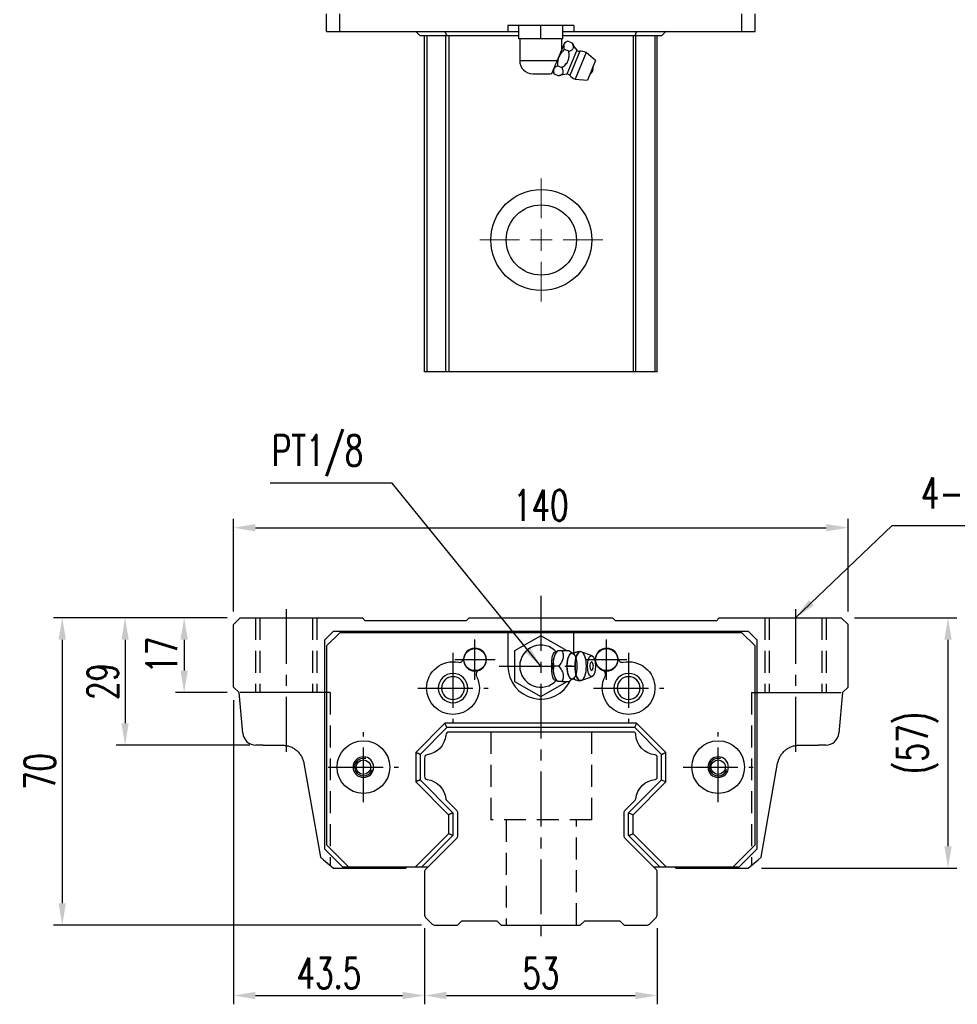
# Model space of a CAD drawing. Header units: millimetres. Extents: x 30 to 571, y 174 to 626.
# Tile 1 of 3: x 30 to 244, y 184 to 408. Entities that reach past the tile are written whole.
import ezdxf

# ---------------------------------------------------------------- set-up
doc = ezdxf.new("R2010")
doc.units = ezdxf.units.MM
doc.header["$LTSCALE"] = 10
doc.linetypes.add('CENTER', pattern=[2, 1.25, -0.25, 0.25, -0.25])
doc.linetypes.add('DASHED', pattern=[0.75, 0.5, -0.25])
for name, color, linetype in [('2', 7, 'Continuous'), ('4', 7, 'Continuous'), ('CL', 1, 'CENTER'), ('DIM', 4, 'Continuous'), ('HID', 2, 'DASHED'), ('OUT', 3, 'Continuous')]:
    doc.layers.add(name, color=color, linetype=linetype)
doc.styles.add('DIM-7', font='SIMPLEX.shx', dxfattribs={"width": 0.7, "bigfont": 'chineset.shx'})
doc.dimstyles.new('CNS', dxfattribs={"dimtxt": 3.5, "dimasz": 2.5, "dimexe": 1, "dimexo": 1.5, "dimgap": 0.09, "dimtad": 0, "dimdsep": 46, "dimtxsty": 'DIM-7', "dimcen": 0.09, "dimclrd": 1, "dimclre": 1, "dimclrt": 4, "dimadec": 0, "dimazin": 0, "dimtfac": 1, "dimtix": 1, "dimtmove": 2, "dimatfit": 3, "dimfxl": 1, "dimtvp": 0.971429, "dimtolj": 1, "dimarcsym": 0})

# ---------------------------------------------------------------- blocks, each defined once
blk = doc.blocks.new('*D82')
at = {"layer": 'DEFPOINTS', "color": 0}
for p in [(219.18, 292.17), (79.18, 270.09), (219.18, 270.09)]:
    blk.add_point(p, dxfattribs=at)
at = {"layer": 'DIM', "color": 7, "lineweight": -2}
for p, q in [((79.18, 273.09), (79.18, 294.17)), ((219.18, 273.09), (219.18, 294.17)), ((84.18, 292.17), (214.18, 292.17))]:
    blk.add_line(p, q, dxfattribs=at)
at = {"layer": 'DIM', "color": 7}
for points in [[(84.18, 293.01), (84.18, 291.34), (79.18, 292.17)], [(214.18, 293.01), (214.18, 291.34), (219.18, 292.17)]]:
    blk.add_solid(points, dxfattribs=at)
at = {"layer": 'DIM', "color": 7, "insert": (149.18, 297.27), "char_height": 7, "attachment_point": 5, "style": 'DIM-7'}
blk.add_mtext('\\A1;140', dxfattribs=at)
blk = doc.blocks.new('*D84')
at = {"layer": 'DEFPOINTS', "color": 0}
for p in [(217.63, 271.64), (196.42, 214.64), (241.92, 214.64)]:
    blk.add_point(p, dxfattribs=at)
at = {"layer": 'DIM', "color": 7, "lineweight": -2}
for p, q in [((220.63, 271.64), (243.92, 271.64)), ((241.92, 266.64), (241.92, 219.64)), ((199.42, 214.64), (243.92, 214.64))]:
    blk.add_line(p, q, dxfattribs=at)
at = {"layer": 'DIM', "color": 7}
for points in [[(241.09, 266.64), (242.76, 266.64), (241.92, 271.64)], [(241.09, 219.64), (242.76, 219.64), (241.92, 214.64)]]:
    blk.add_solid(points, dxfattribs=at)
at = {"layer": 'DIM', "color": 7, "insert": (234.99, 243.14), "char_height": 7, "attachment_point": 5, "rotation": 90, "style": 'DIM-7'}
blk.add_mtext('\\A1;(57)', dxfattribs=at)
blk = doc.blocks.new('*D85')
at = {"layer": 'DEFPOINTS', "color": 0}
for p in [(122.68, 203.95), (175.68, 203.95), (175.68, 185.63)]:
    blk.add_point(p, dxfattribs=at)
at = {"layer": 'DIM', "color": 7, "lineweight": -2}
for p, q in [((122.68, 200.95), (122.68, 183.63)), ((175.68, 200.95), (175.68, 183.63)), ((127.68, 185.63), (170.68, 185.63))]:
    blk.add_line(p, q, dxfattribs=at)
at = {"layer": 'DIM', "color": 7}
for points in [[(127.68, 186.46), (127.68, 184.79), (122.68, 185.63)], [(170.68, 186.46), (170.68, 184.79), (175.68, 185.63)]]:
    blk.add_solid(points, dxfattribs=at)
at = {"layer": 'DIM', "color": 7, "insert": (149.18, 190.73), "char_height": 7, "attachment_point": 5, "style": 'DIM-7'}
blk.add_mtext('\\A1;53', dxfattribs=at)
blk = doc.blocks.new('*D86')
at = {"layer": 'DEFPOINTS', "color": 0}
for p in [(79.18, 255.86), (122.68, 203.95), (122.68, 185.63)]:
    blk.add_point(p, dxfattribs=at)
at = {"layer": 'DIM', "color": 7, "lineweight": -2}
for p, q in [((79.18, 252.86), (79.18, 183.63)), ((122.68, 200.95), (122.68, 183.63)), ((84.18, 185.63), (117.68, 185.63))]:
    blk.add_line(p, q, dxfattribs=at)
at = {"layer": 'DIM', "color": 7}
for points in [[(84.18, 186.46), (84.18, 184.79), (79.18, 185.63)], [(117.68, 186.46), (117.68, 184.79), (122.68, 185.63)]]:
    blk.add_solid(points, dxfattribs=at)
at = {"layer": 'DIM', "color": 7, "insert": (100.93, 190.73), "char_height": 7, "attachment_point": 5, "style": 'DIM-7'}
blk.add_mtext('\\A1;43.5', dxfattribs=at)
blk = doc.blocks.new('*D87')
at = {"layer": 'DEFPOINTS', "color": 0}
for p in [(80.73, 271.64), (67.94, 254.64), (80.73, 254.64)]:
    blk.add_point(p, dxfattribs=at)
at = {"layer": 'DIM', "color": 7, "lineweight": -2}
for p, q in [((77.73, 271.64), (65.94, 271.64)), ((67.94, 266.64), (67.94, 259.64)), ((77.73, 254.64), (65.94, 254.64))]:
    blk.add_line(p, q, dxfattribs=at)
at = {"layer": 'DIM', "color": 7}
for points in [[(67.11, 266.64), (68.78, 266.64), (67.94, 271.64)], [(67.11, 259.64), (68.78, 259.64), (67.94, 254.64)]]:
    blk.add_solid(points, dxfattribs=at)
at = {"layer": 'DIM', "color": 7, "insert": (62.84, 263.14), "char_height": 7, "attachment_point": 5, "rotation": 90, "style": 'DIM-7'}
blk.add_mtext('\\A1;17', dxfattribs=at)
blk = doc.blocks.new('*D88')
at = {"layer": 'DEFPOINTS', "color": 0}
for p in [(80.73, 271.64), (54.49, 242.64), (85.91, 242.64)]:
    blk.add_point(p, dxfattribs=at)
at = {"layer": 'DIM', "color": 7, "lineweight": -2}
for p, q in [((77.73, 271.64), (52.49, 271.64)), ((54.49, 266.64), (54.49, 247.64)), ((82.91, 242.64), (52.49, 242.64))]:
    blk.add_line(p, q, dxfattribs=at)
at = {"layer": 'DIM', "color": 7}
for points in [[(53.66, 266.64), (55.32, 266.64), (54.49, 271.64)], [(53.66, 247.64), (55.32, 247.64), (54.49, 242.64)]]:
    blk.add_solid(points, dxfattribs=at)
at = {"layer": 'DIM', "color": 7, "insert": (49.39, 257.14), "char_height": 7, "attachment_point": 5, "rotation": 90, "style": 'DIM-7'}
blk.add_mtext('\\A1;29', dxfattribs=at)
blk = doc.blocks.new('*D89')
at = {"layer": 'DEFPOINTS', "color": 0}
for p in [(80.73, 271.64), (40.18, 201.64), (124.99, 201.64)]:
    blk.add_point(p, dxfattribs=at)
at = {"layer": 'DIM', "color": 7, "lineweight": -2}
for p, q in [((77.73, 271.64), (38.18, 271.64)), ((40.18, 266.64), (40.18, 206.64)), ((121.99, 201.64), (38.18, 201.64))]:
    blk.add_line(p, q, dxfattribs=at)
at = {"layer": 'DIM', "color": 7}
for points in [[(39.34, 266.64), (41.01, 266.64), (40.18, 271.64)], [(39.34, 206.64), (41.01, 206.64), (40.18, 201.64)]]:
    blk.add_solid(points, dxfattribs=at)
at = {"layer": 'DIM', "color": 7, "insert": (35.08, 236.64), "char_height": 7, "attachment_point": 5, "rotation": 90, "style": 'DIM-7'}
blk.add_mtext('\\A1;70', dxfattribs=at)
blk = doc.blocks.new('SW_CENTERMARKSYMBOL_6')
at = {"color": 0, "linetype": 'Continuous', "lineweight": 18}
for p, q in [((0, 5), (0, 14)), ((0, 0), (0, 2.5)), ((-5, 0), (-14, 0)), ((0, 0), (-2.5, 0)), ((0, 0), (0, -2.5)), ((0, 0), (2.5, 0)), ((5, 0), (14, 0)), ((0, -5), (0, -14))]:
    blk.add_line(p, q, dxfattribs=at)

msp = doc.modelspace()

# ---------------------------------------------------------------- linework, layer by layer
at = {"color": 7, "linetype": 'Continuous', "lineweight": 25}
for p, q in [((100.376, 405.205), (100.376, 409.205)), ((103.376, 405.205), (103.376, 409.205)), ((194.976, 405.205), (194.976, 409.205)), ((197.976, 405.205), (197.976, 409.205)), ((156.676, 406.555), (141.676, 406.555)), ((141.676, 406.555), (141.676, 405.205)), ((144.176, 403.555), (144.176, 406.555)), ((149.176, 403.555), (149.176, 406.555)), ((154.176, 403.555), (154.176, 406.555)), ((156.676, 406.555), (156.676, 405.205)), ((100.376, 405.205), (103.376, 405.205)), ((103.376, 405.205), (141.676, 405.205)), ((120.742, 405.14), (120.649, 405.205)), ((120.676, 405.205), (121.676, 404.205)), ((127.763, 404.205), (121.676, 404.205)), ((122.676, 327.705), (122.676, 404.205)), ((123.319, 327.705), (123.319, 404.205)), ((127.349, 405.205), (127.763, 404.205)), ((127.543, 327.705), (127.543, 404.205)), ((144.176, 404.205), (127.763, 404.205)), ((128.291, 327.705), (128.291, 404.205)), ((141.676, 405.205), (144.176, 405.205)), ((154.176, 405.205), (156.676, 405.205)), ((170.591, 404.205), (154.176, 404.205)), ((156.676, 405.205), (194.976, 405.205)), ((170.298, 327.705), (170.298, 404.205)), ((171.005, 405.205), (170.591, 404.205)), ((176.676, 404.205), (170.591, 404.205)), ((170.797, 327.705), (170.797, 404.205)), ((175.228, 327.705), (175.228, 404.205)), ((175.676, 327.705), (175.676, 404.205)), ((177.676, 405.205), (176.676, 404.205)), ((177.703, 405.205), (177.611, 405.14)), ((194.976, 405.205), (197.976, 405.205)), ((149.176, 403.555), (144.176, 403.555)), ((144.376, 403.555), (144.376, 398.555)), ((154.176, 403.555), (149.176, 403.555)), ((154.562, 402.641), (152.74, 398.243)), ((153.976, 401.228), (153.976, 403.555)), ((155.334, 402.961), (154.562, 402.641)), ((156.334, 402.547), (155.334, 402.961)), ((155.561, 400.68), (154.561, 401.094)), ((157.395, 400.938), (155.129, 395.467)), ((158.032, 400.681), (155.761, 395.199)), ((159.493, 400.436), (156.967, 394.339)), ((161.643, 398.571), (159.493, 400.436)), ((144.376, 398.555), (152.869, 398.555)), ((154.014, 396.947), (153.015, 397.361)), ((161.643, 398.571), (159.806, 394.137)), ((147.376, 395.555), (150.976, 395.555)), ((151.921, 396.267), (152.241, 395.494)), ((153.241, 395.08), (152.241, 395.494)), ((156.967, 394.339), (159.806, 394.137)), ((123.319, 327.705), (122.676, 327.705)), ((127.543, 327.705), (123.319, 327.705)), ((128.291, 327.705), (127.543, 327.705)), ((170.298, 327.705), (128.291, 327.705)), ((170.797, 327.705), (170.298, 327.705)), ((175.228, 327.705), (170.797, 327.705)), ((175.676, 327.705), (175.228, 327.705))]:
    msp.add_line(p, q, dxfattribs=at)
for radius in [11.5, 8]:
    msp.add_circle((149.294, 357.705), radius, dxfattribs=at)
for centre, radius, start, end in [((161.809, 405.002), 6, 204.03595, 222.63712), ((157.984, 401.48), 0.8, 222.63712, 273.45127), ((158.23, 397.387), 3.3, 67.5, 93.45127), ((147.376, 398.555), 3, 180, 270), ((159.324, 396.935), 1.817, 304.10151, 10.89849), ((150.976, 398.555), 3, 270, 283.68025), ((155.376, 389.472), 6, 92.36288, 110.89327), ((155.162, 394.668), 0.8, 41.54873, 92.36288), ((158.23, 397.387), 3.3, 221.54873, 247.5)]:
    msp.add_arc(centre, radius, start, end, dxfattribs=at)
for points, knots in [([(155.334, 402.961), (155.128, 402.876), (154.942, 402.778), (154.713, 402.601), (154.646, 402.538), (154.53, 402.397), (154.483, 402.32), (154.381, 402.076), (154.364, 401.895), (154.412, 401.505), (154.475, 401.302), (154.561, 401.094)], [0, 0, 0, 0, 0.25, 0.25, 0.375, 0.375, 0.5, 0.5, 0.75, 0.75, 1, 1, 1, 1]), ([(155.561, 400.68), (155.776, 400.762), (155.987, 400.848), (156.256, 401.009), (156.338, 401.069), (156.472, 401.202), (156.525, 401.276), (156.594, 401.442), (156.609, 401.533), (156.609, 401.722), (156.594, 401.821), (156.517, 402.127), (156.429, 402.336), (156.334, 402.547)], [0, 0, 0, 0, 0.25, 0.25, 0.375, 0.375, 0.5, 0.5, 0.625, 0.625, 0.75, 0.75, 1, 1, 1, 1]), ([(154.561, 401.094), (154.295, 400.864), (154.046, 400.616), (153.606, 400.061), (153.423, 399.761), (153.221, 399.273), (153.165, 399.104), (153.08, 398.762), (153.049, 398.589), (152.989, 398.066), (152.99, 397.709), (153.015, 397.361)], [0, 0, 0, 0, 0.25, 0.25, 0.5, 0.5, 0.625, 0.625, 0.75, 0.75, 1, 1, 1, 1]), ([(154.014, 396.947), (154.291, 397.175), (154.562, 397.409), (154.928, 397.802), (155.043, 397.942), (155.244, 398.237), (155.33, 398.393), (155.468, 398.724), (155.518, 398.898), (155.584, 399.249), (155.602, 399.427), (155.622, 399.967), (155.595, 400.324), (155.561, 400.68)], [0, 0, 0, 0, 0.25, 0.25, 0.375, 0.375, 0.5, 0.5, 0.625, 0.625, 0.75, 0.75, 1, 1, 1, 1]), ([(152.869, 398.555), (152.783, 398.347), (152.61, 397.929), (152.332, 397.259), (152.086, 396.664), (151.89, 396.191), (151.729, 395.803), (151.657, 395.628), (151.672, 395.665), (151.677, 395.678)], [0, 0, 0, 0, 0.1322509, 0.2649098, 0.3927052, 0.5165745, 0.6475103, 0.8744064, 1, 1, 1, 1]), ([(153.015, 397.361), (152.808, 397.275), (152.622, 397.177), (152.394, 397.001), (152.326, 396.937), (152.211, 396.796), (152.163, 396.719), (152.061, 396.475), (152.044, 396.295), (152.092, 395.904), (152.155, 395.701), (152.241, 395.494)], [0, 0, 0, 0, 0.25, 0.25, 0.375, 0.375, 0.5, 0.5, 0.75, 0.75, 1, 1, 1, 1]), ([(153.241, 395.08), (153.457, 395.162), (153.667, 395.248), (153.936, 395.408), (154.018, 395.468), (154.152, 395.602), (154.205, 395.676), (154.274, 395.841), (154.29, 395.932), (154.289, 396.121), (154.274, 396.22), (154.197, 396.526), (154.109, 396.736), (154.014, 396.947)], [0, 0, 0, 0, 0.25, 0.25, 0.375, 0.375, 0.5, 0.5, 0.625, 0.625, 0.75, 0.75, 1, 1, 1, 1])]:
    msp.add_open_spline(points, degree=3, knots=knots, dxfattribs=at)
at = {"layer": '2', "color": 7, "linetype": 'DASHED'}
for p, q in [((84.176, 271.643), (84.176, 254.643)), ((85.176, 271.643), (85.176, 254.643)), ((97.176, 271.643), (97.176, 254.643)), ((98.176, 271.643), (98.176, 254.643)), ((200.176, 271.643), (200.176, 254.643)), ((201.176, 271.643), (201.176, 254.643)), ((213.176, 271.643), (213.176, 254.643)), ((214.176, 271.643), (214.176, 254.643)), ((101.176, 254.643), (101.176, 215.281)), ((197.176, 254.643), (197.176, 215.281)), ((137.794, 245.643), (137.794, 225.643)), ((160.794, 225.643), (160.794, 245.643)), ((160.794, 225.643), (137.794, 225.643)), ((141.294, 225.643), (141.294, 201.643)), ((157.294, 201.643), (157.294, 225.643))]:
    msp.add_line(p, q, dxfattribs=at)
at = {"layer": '2', "color": 7, "linetype": 'Continuous'}
for p, q in [((149.176, 267.571), (143.176, 264.107)), ((155.176, 264.107), (149.176, 267.571)), ((143.176, 264.107), (143.176, 257.179)), ((153.004, 264.145), (152.696, 263.779)), ((155.617, 264.143), (154.021, 264.143)), ((160.853, 263.02), (158.406, 263.912)), ((158.406, 257.375), (160.853, 258.266)), ((143.176, 257.179), (149.176, 253.715)), ((149.176, 253.715), (155.176, 257.179)), ((152.696, 257.508), (153.004, 257.142)), ((170.298, 245.643), (128.291, 245.643)), ((122.676, 239.714), (122.676, 235.571)), ((175.676, 235.351), (175.676, 239.935)), ((127.676, 230.144), (130.03, 227.791)), ((168.323, 227.788), (170.677, 230.142)), ((130.176, 227.437), (130.176, 221.848)), ((168.176, 221.851), (168.176, 227.434)), ((130.03, 221.495), (122.969, 214.434)), ((175.383, 214.437), (168.323, 221.498)), ((122.676, 213.727), (122.676, 203.955)), ((175.676, 203.952), (175.676, 213.73)), ((122.896, 203.424), (124.458, 201.863)), ((130.178, 201.643), (131.177, 202.642)), ((131.177, 202.643), (139.177, 202.643)), ((139.177, 202.643), (140.177, 201.643)), ((158.177, 201.642), (159.177, 202.642)), ((159.177, 202.643), (167.177, 202.643)), ((167.177, 202.643), (168.177, 201.643)), ((173.898, 201.863), (175.457, 203.422)), ((124.988, 201.643), (130.178, 201.643)), ((140.177, 201.643), (158.177, 201.643)), ((168.177, 201.643), (173.367, 201.643))]:
    msp.add_line(p, q, dxfattribs=at)
for centre, radius, start, end in [((149.176, 260.643), 4.8, 41.84413, 318.15588), ((159.325, 260.643), 1.817, 0, 25.36197), ((159.325, 260.643), 1.817, 334.63803, 0), ((128.291, 244.893), 0.75, 90, 175.35118), ((170.298, 245.143), 0.5, 2.22905, 90), ((123.426, 239.714), 0.75, 98.23971, 180), ((175.176, 239.935), 0.5, 0, 84.02428), ((123.426, 235.571), 0.75, 180, 261.76029), ((175.176, 235.351), 0.5, 275.97572, 0), ((128.03, 230.498), 0.5, 185.97786, 225), ((170.323, 230.495), 0.5, 314.99998, 354.04843), ((123.676, 213.727), 1, 135.00001, 180), ((174.676, 213.73), 1, 0, 45), ((123.426, 203.955), 0.75, 180, 225.00008), ((124.988, 202.393), 0.75, 225.00008, 270), ((173.367, 202.393), 0.75, 270, 314.99994), ((174.926, 203.952), 0.75, 314.99994, 0)]:
    msp.add_arc(centre, radius, start, end, dxfattribs=at)
at = {"layer": '2', "color": 7, "linetype": 'Continuous', "extrusion": (0, 0, -1)}
for centre, radius, start, end in [((-122.609, 245.355), 4.95, 184.64882, 261.76029), ((-175.744, 245.355), 4.95, 275.97572, 357.77095), ((-122.609, 229.93), 4.95, 98.23971, 174.02214), ((-175.744, 229.93), 4.95, 5.95157, 84.02428), ((-129.676, 227.437), 0.5, 135, 180), ((-168.676, 227.434), 0.5, 0, 45.00002), ((-129.676, 221.848), 0.5, 180, 224.99999), ((-168.676, 221.851), 0.5, 315, 0)]:
    msp.add_arc(centre, radius, start, end, dxfattribs=at)
at = {"layer": '2', "color": 7, "linetype": 'Continuous'}
for centre, major_axis, start_param, end_param in [((153.242, 260.643), (0, 3.445), 0.4270949, 2.7144982), ((156.264, 260.643), (0, 2.962), 0, 3.1415928), ((156.264, 260.643), (0, 2.962), 6.0887993, 6.2831853), ((158.231, 260.643), (0, 3.3), 0, 3.1415926), ((158.231, 260.643), (0, 3.3), 6.1447586, 6.2831853), ((160.726, 260.643), (0, 1), 0, 3.1415928), ((160.726, 260.643), (0, 1), 5.6040129, 6.2831853), ((160.726, 260.643), (0, 1), 3.1415926, 3.8208643), ((156.264, 260.643), (0, 2.962), 3.1415926, 3.3370582), ((158.231, 260.643), (0, 3.3), 3.1415927, 3.2801171)]:
    msp.add_ellipse(centre, major_axis=major_axis, ratio=0.382683, start_param=start_param, end_param=end_param, dxfattribs=at)
for centre, major_axis in [((156.264, 260.643), (0, 2.962)), ((158.231, 260.643), (0, 3.3)), ((160.726, 260.643), (0, 2.4))]:
    msp.add_ellipse(centre, major_axis=major_axis, ratio=0.382683, dxfattribs=at)
for points, knots in [([(152.743, 257.454), (152.699, 257.421), (152.653, 257.397), (152.516, 257.357), (152.422, 257.371), (152.248, 257.481), (152.165, 257.577), (152.021, 257.827), (151.957, 257.983), (151.848, 258.343), (151.804, 258.553), (151.711, 259.149), (151.683, 259.56), (151.65, 260.56), (151.653, 261.164), (151.71, 262.06), (151.742, 262.367), (151.835, 262.886), (151.891, 263.109), (152.03, 263.484), (152.114, 263.641), (152.286, 263.839), (152.373, 263.895), (152.546, 263.927), (152.633, 263.906), (152.725, 263.845), (152.734, 263.839), (152.743, 263.832)], [0, 0, 0, 0, 0.0360275, 0.0360275, 0.1070265, 0.1070265, 0.1753847, 0.1753847, 0.2415106, 0.2415106, 0.3113086, 0.3113086, 0.4329125, 0.4329125, 0.6100429, 0.6100429, 0.7029399, 0.7029399, 0.7803107, 0.7803107, 0.858407, 0.858407, 0.9263707, 0.9263707, 0.9927712, 0.9927712, 1, 1, 1, 1]), ([(152.247, 260.643), (152.076, 261.19), (151.998, 261.776), (152.265, 262.998), (152.605, 263.593), (153.02, 264.143)], [0, 0, 0, 0, 0.5, 0.5, 1, 1, 1, 1]), ([(154.021, 264.143), (154.14, 263.797), (154.251, 263.443), (154.309, 262.814), (154.291, 262.545), (154.145, 262.018), (154.018, 261.756), (153.684, 261.209), (153.468, 260.924), (153.248, 260.643)], [0, 0, 0, 0, 0.316279, 0.316279, 0.5305075, 0.5305075, 0.7443494, 0.7443494, 1, 1, 1, 1]), ([(156.508, 263.547), (156.333, 263.633), (156.004, 263.819), (155.702, 264.055), (155.602, 264.158), (155.601, 264.159)], [0, 0, 0, 0, 0.4665667, 0.9926759, 1, 1, 1, 1]), ([(156.652, 263.542), (156.653, 263.541), (156.652, 263.54), (156.517, 263.531), (156.503, 263.54), (156.499, 263.544)], [0, 0, 0, 0, 0.2139158, 0.7161953, 1, 1, 1, 1]), ([(158.232, 263.921), (158.067, 263.931), (157.668, 263.92), (157.126, 263.776), (156.782, 263.603), (156.654, 263.525)], [0, 0, 0, 0, 0.2958099, 0.7301371, 1, 1, 1, 1]), ([(153.02, 257.143), (152.607, 257.69), (152.271, 258.276), (151.998, 259.498), (152.075, 260.093), (152.247, 260.643)], [0, 0, 0, 0, 0.5, 0.5, 1, 1, 1, 1]), ([(153.248, 260.643), (153.519, 260.297), (153.787, 259.943), (154.123, 259.314), (154.224, 259.045), (154.311, 258.518), (154.3, 258.256), (154.208, 257.709), (154.117, 257.424), (154.021, 257.143)], [0, 0, 0, 0, 0.316279, 0.316279, 0.5305075, 0.5305075, 0.7443494, 0.7443494, 1, 1, 1, 1]), ([(154.021, 257.143), (154.576, 257.143), (155.137, 257.143), (155.594, 257.143), (155.632, 257.143), (155.618, 257.143)], [0, 0, 0, 0, 0.6004936, 0.6004936, 1, 1, 1, 1]), ([(155.62, 257.139), (155.638, 257.158), (155.777, 257.295), (156.08, 257.525), (156.396, 257.683), (156.508, 257.733)], [0, 0, 0, 0, 0.0950335, 0.7034174, 1, 1, 1, 1]), ([(156.494, 257.739), (156.51, 257.748), (156.541, 257.767), (156.677, 257.729), (156.664, 257.74), (156.662, 257.741)], [0, 0, 0, 0, 0.3884838, 0.9316371, 1, 1, 1, 1]), ([(156.659, 257.761), (156.79, 257.681), (157.135, 257.506), (157.675, 257.367), (158.07, 257.353), (158.232, 257.361)], [0, 0, 0, 0, 0.2760067, 0.7089354, 1, 1, 1, 1])]:
    msp.add_open_spline(points, degree=3, knots=knots, dxfattribs=at)
for points, degree in [([(153.02, 264.143), (153.009, 264.143), (153.003, 264.143), (153.003, 264.143)], 3), ([(154.021, 264.143), (153.02, 264.143)], 1), ([(153.248, 260.643), (152.247, 260.643)], 1), ([(154.021, 257.143), (153.02, 257.143)], 1)]:
    msp.add_open_spline(points, degree=degree, dxfattribs=at)
at = {"layer": '4', "color": 7, "linetype": 'DASHED'}
msp.add_open_spline([(156.341, 260.643), (155.34, 260.643)], degree=1, dxfattribs=at)
at = {"layer": 'CL', "color": 7}
for p, q in [((149.176, 276.643), (149.176, 196.643)), ((91.176, 273.643), (91.176, 240.567)), ((207.176, 273.643), (207.176, 240.567)), ((134.176, 257.543), (134.176, 266.743)), ((164.176, 257.543), (164.176, 266.743)), ((129.176, 263.643), (129.176, 247.643)), ((169.176, 263.643), (169.176, 247.643)), ((129.576, 262.143), (138.776, 262.143)), ((139.676, 260.643), (158.676, 260.643)), ((159.576, 262.143), (168.776, 262.143)), ((121.176, 255.643), (137.176, 255.643)), ((161.176, 255.643), (177.176, 255.643)), ((108.776, 229.643), (108.776, 245.643)), ((189.576, 229.643), (189.576, 245.643)), ((100.776, 237.643), (116.776, 237.643)), ((181.576, 237.643), (197.576, 237.643))]:
    msp.add_line(p, q, dxfattribs=at)
at = {"layer": 'HID', "color": 7}
for p, q in [((120.676, 240.972), (120.676, 240.972)), ((177.676, 240.971), (177.676, 240.97)), ((128.176, 226.813), (128.176, 226.814))]:
    msp.add_line(p, q, dxfattribs=at)
at = {"layer": 'OUT', "color": 7}
for p, q in [((80.726, 271.643), (79.176, 270.093)), ((80.726, 271.643), (108.526, 271.643)), ((109.176, 270.993), (108.526, 271.643)), ((132.826, 271.643), (132.176, 270.993)), ((132.826, 271.643), (165.526, 271.643)), ((166.176, 270.993), (165.526, 271.643)), ((189.826, 271.643), (189.176, 270.993)), ((189.826, 271.643), (217.626, 271.643)), ((219.176, 270.093), (217.626, 271.643)), ((79.176, 255.863), (79.176, 270.093)), ((132.176, 270.993), (109.176, 270.993)), ((189.176, 270.993), (166.176, 270.993)), ((219.176, 255.863), (219.176, 270.093)), ((99.976, 266.644), (101.976, 268.643)), ((103.376, 268.243), (100.376, 265.243)), ((101.976, 268.643), (196.377, 268.643)), ((194.976, 268.243), (103.376, 268.243)), ((141.676, 268.243), (141.676, 260.643)), ((156.676, 263.538), (156.676, 268.243)), ((197.976, 265.243), (194.976, 268.243)), ((196.377, 268.643), (198.376, 266.644)), ((99.976, 218.943), (99.976, 266.644)), ((100.376, 265.243), (100.376, 219.943)), ((197.976, 219.943), (197.976, 265.243)), ((198.376, 266.644), (198.376, 218.943)), ((79.176, 255.863), (80.476, 254.643)), ((217.876, 254.643), (219.176, 255.863)), ((81.287, 245.382), (80.476, 254.643)), ((101.176, 254.643), (80.726, 254.643)), ((197.176, 254.643), (217.626, 254.643)), ((217.876, 254.643), (217.066, 245.382)), ((127.347, 247.643), (120.676, 240.972)), ((171.004, 247.643), (127.347, 247.643)), ((127.762, 246.643), (127.347, 247.643)), ((177.676, 240.97), (171.004, 247.643)), ((127.762, 246.643), (121.676, 240.558)), ((170.589, 246.643), (127.762, 246.643)), ((176.676, 240.556), (170.589, 246.643)), ((85.909, 242.643), (84.275, 242.643)), ((85.909, 242.643), (90.304, 242.643)), ((208.048, 242.643), (212.444, 242.643)), ((214.077, 242.643), (212.444, 242.643)), ((120.676, 240.972), (120.676, 234.313)), ((121.676, 240.558), (121.676, 234.727)), ((176.676, 234.729), (176.676, 240.556)), ((177.676, 234.315), (177.676, 240.97)), ((95.228, 238.511), (99.003, 217.105)), ((199.35, 217.105), (203.124, 238.511)), ((120.676, 234.313), (128.176, 226.813)), ((121.676, 234.727), (129.176, 227.227)), ((169.176, 227.229), (176.676, 234.729)), ((170.176, 226.815), (177.676, 234.315)), ((176.676, 234.729), (177.676, 234.315)), ((128.176, 226.813), (128.176, 222.47)), ((129.176, 227.227), (129.176, 222.056)), ((169.176, 222.056), (169.176, 227.229)), ((169.176, 227.229), (170.176, 226.815)), ((170.176, 222.47), (170.176, 226.815)), ((128.176, 222.47), (120.649, 214.943)), ((129.176, 222.056), (122.063, 214.943)), ((176.289, 214.943), (169.176, 222.056)), ((177.703, 214.943), (170.176, 222.47)), ((100.376, 219.943), (105.376, 214.943)), ((192.976, 214.943), (197.976, 219.943)), ((99.976, 218.943), (103.976, 214.943)), ((194.376, 214.943), (198.376, 218.943)), ((99.676, 216.54), (99.003, 217.105)), ((99.676, 216.54), (101.936, 214.643)), ((196.416, 214.643), (198.676, 216.54)), ((199.35, 217.105), (198.676, 216.54)), ((101.936, 214.643), (118.416, 214.643)), ((103.976, 214.943), (105.376, 214.943)), ((105.376, 214.943), (123.478, 214.943)), ((118.416, 214.643), (118.716, 214.943)), ((174.877, 214.943), (192.976, 214.943)), ((179.636, 214.943), (179.936, 214.643)), ((179.936, 214.643), (196.416, 214.643)), ((192.976, 214.943), (194.376, 214.943))]:
    msp.add_line(p, q, dxfattribs=at)
for centre, radius in [((134.176, 262.133), 2.5), ((164.176, 262.133), 2.5), ((108.776, 237.643), 1.65), ((189.576, 237.643), 1.65)]:
    msp.add_circle(centre, radius, dxfattribs=at)
at = {"layer": 'OUT', "color": 7, "extrusion": (0, 0, -1)}
for centre in [(-129.176, 255.643), (-169.176, 255.643)]:
    msp.add_circle(centre, 2.6, dxfattribs=at)
at = {"layer": 'OUT', "color": 7}
for centre, radius, start, end in [((134.176, 262.143), 2.6, 0, 180), ((164.176, 262.143), 2.6, 0, 180), ((130.594, 262.498), 1, 258.31645, 354.34133), ((167.759, 262.498), 1, 185.65867, 281.68355), ((134.176, 262.143), 2.6, 180, 0), ((149.176, 260.643), 7.5, 180, 334.50068), ((164.176, 262.143), 2.6, 180, 0), ((129.176, 255.643), 3.35, 0, 180), ((135.438, 258.772), 1, 110.52149, 206.54637), ((162.914, 258.772), 1, 333.45363, 69.47851), ((169.176, 255.643), 3.35, 0, 180), ((129.176, 255.643), 3.35, 180, 0), ((169.176, 255.643), 3.35, 180, 0), ((84.275, 245.643), 3, 185, 270), ((214.077, 245.643), 3, 270, 355), ((108.776, 237.643), 2.35, 0, 180), ((189.576, 237.643), 2.35, 0, 180), ((108.776, 237.643), 2, 75, 345), ((189.576, 237.643), 2, 75, 345), ((108.776, 237.643), 2.35, 180, 0), ((189.576, 237.643), 2.35, 180, 0)]:
    msp.add_arc(centre, radius, start, end, dxfattribs=at)
at = {"layer": 'OUT', "color": 7, "extrusion": (0, 0, -1)}
for centre, start, end in [((-129.176, 255.643), 0, 101.68355), ((-169.176, 255.643), 78.31645, 180), ((-129.176, 255.643), 153.45363, 180), ((-169.176, 255.643), 0, 26.54637), ((-129.176, 255.643), 180, 0), ((-169.176, 255.643), 180, 0), ((-108.776, 237.643), 0, 180), ((-189.576, 237.643), 0, 180), ((-108.776, 237.643), 180, 0), ((-189.576, 237.643), 180, 0)]:
    msp.add_arc(centre, 6, start, end, dxfattribs=at)
at = {"layer": 'OUT', "color": 7}
for points in [[(170.589, 246.643), (171.004, 247.643)], [(121.676, 240.558), (120.676, 240.972)], [(176.676, 240.556), (177.676, 240.971)], [(121.676, 234.727), (120.676, 234.314)], [(129.176, 227.227), (128.176, 226.814)], [(129.176, 222.056), (128.176, 222.471)], [(169.176, 222.056), (170.176, 222.471)]]:
    msp.add_open_spline(points, degree=1, dxfattribs=at)
for points in [[(90.304, 242.643), (90.6, 242.643), (90.891, 242.617), (91.466, 242.515), (91.753, 242.438), (92.304, 242.235), (92.567, 242.111), (93.069, 241.82), (93.309, 241.65), (93.75, 241.278), (93.952, 241.075), (94.323, 240.633), (94.49, 240.393), (94.778, 239.895), (94.9, 239.635), (95.1, 239.088), (95.177, 238.802), (95.228, 238.511)], [(203.124, 238.511), (203.176, 238.803), (203.252, 239.084), (203.45, 239.628), (203.573, 239.892), (203.864, 240.395), (204.029, 240.631), (204.397, 241.071), (204.603, 241.278), (205.046, 241.652), (205.281, 241.818), (205.781, 242.109), (206.048, 242.235), (206.6, 242.438), (206.882, 242.514), (207.457, 242.617), (207.753, 242.643), (208.048, 242.643)]]:
    msp.add_open_spline(points, degree=3, knots=[0, 0, 0, 0, 0.125, 0.125, 0.25, 0.25, 0.375, 0.375, 0.5, 0.5, 0.625, 0.625, 0.75, 0.75, 0.875, 0.875, 1, 1, 1, 1], dxfattribs=at)

# ---------------------------------------------------------------- block references
at = {"color": 7, "linetype": 'Continuous', "lineweight": 0}
msp.add_blockref('SW_CENTERMARKSYMBOL_6', (149.294, 357.705), dxfattribs=at)

# ---------------------------------------------------------------- texts
at = {"layer": 'DIM', "color": 7, "char_height": 7, "style": 'DIM-7'}
for s, insert, attachment_point in [('\\A1;PT1/8', (108.729, 303.942), 9), ('\\A1;4-M14dp17,%%C20', (235.771, 294.242), 7)]:
    msp.add_mtext(s, dxfattribs=dict(at, insert=insert, attachment_point=attachment_point))

# ---------------------------------------------------------------- dimensions: what is measured, and where the dimension line sits
at = {"layer": 'DIM', "color": 7}
for base, p1, p2, angle, picture, middle in [((219.176, 292.172), (79.176, 270.093), (219.176, 270.093), 180, '*D82', (149.176, 297.272)), ((40.177, 201.643), (80.726, 271.643), (124.988, 201.643), 90, '*D89', (35.077, 236.643)), ((54.491, 242.643), (80.726, 271.643), (85.909, 242.643), 90, '*D88', (49.391, 257.143)), ((67.943, 254.643), (80.726, 271.643), (80.726, 254.643), 90, '*D87', (62.843, 263.143)), ((122.676, 185.626), (79.176, 255.863), (122.676, 203.955), 180, '*D86', (100.926, 190.726))]:
    dim = msp.add_linear_dim(base=base, p1=p1, p2=p2, angle=angle, dimstyle='CNS', override={"dimscale": 2, "dimgap": 0.8, "dimtad": 1, "dimclrd": 7, "dimclre": 7, "dimclrt": 7, "dimadec": 2, "dimazin": 2, "dimtmove": 1}, dxfattribs=at)
    dim.commit()
    dim.dimension.update_dxf_attribs({"geometry": picture, "text_midpoint": middle})
dim = msp.add_linear_dim(base=(241.922, 214.643), p1=(217.626, 271.643), p2=(196.416, 214.643), angle=90, text='(<>)', dimstyle='CNS', override={"dimscale": 2, "dimgap": 0.8, "dimtad": 1, "dimclrd": 7, "dimclre": 7, "dimclrt": 7, "dimadec": 2, "dimazin": 2, "dimtmove": 1}, dxfattribs=at)
dim.commit()
dim.dimension.update_dxf_attribs({"geometry": '*D84', "text_midpoint": (234.989, 243.143)})
dim = msp.add_linear_dim(base=(175.676, 185.626), p1=(122.676, 203.955), p2=(175.676, 203.952), dimstyle='CNS', override={"dimscale": 2, "dimgap": 0.8, "dimtad": 1, "dimclrd": 7, "dimclre": 7, "dimclrt": 7, "dimadec": 2, "dimazin": 2, "dimtmove": 1}, dxfattribs=at)
dim.commit()
dim.dimension.update_dxf_attribs({"geometry": '*D85', "text_midpoint": (149.176, 190.726)})

# ---------------------------------------------------------------- leaders
at = {"layer": 'DIM', "color": 7, "annotation_type": 0, "has_hookline": 1}
for points, hookline_direction, text_width in [([(149.176, 260.643), (115.329, 302.342), (110.329, 302.342)], 1, 21.233), ([(207.176, 271.643), (229.171, 292.642), (234.171, 292.642)], 0, 56.7)]:
    msp.add_leader(points, dimstyle='CNS', override={"dimscale": 2, "dimgap": 0.8, "dimtad": 1, "dimclrd": 7, "dimclre": 4, "dimadec": 2, "dimazin": 2, "dimtmove": 1}, dxfattribs=dict(at, hookline_direction=hookline_direction, text_width=text_width))

doc.saveas('drawing.dxf')
